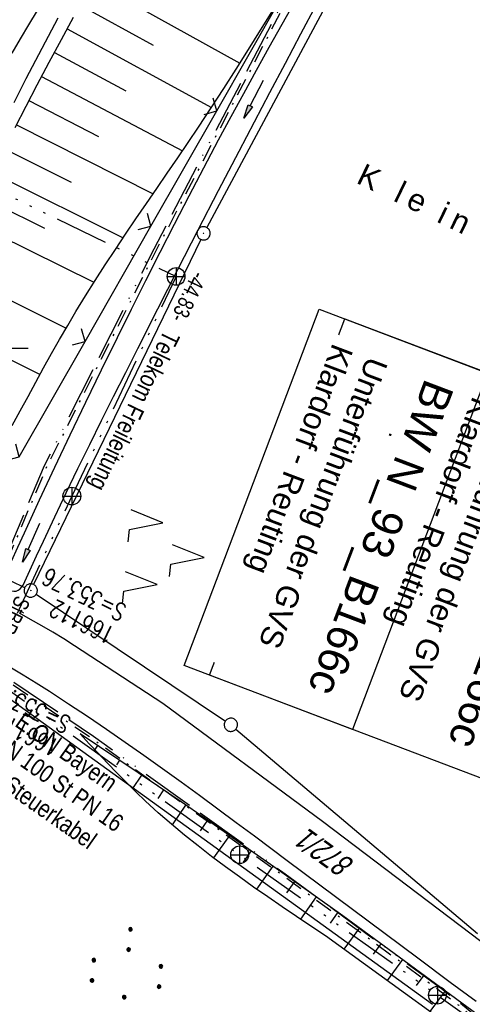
# Model space of a CAD drawing. Extents: x 508892 to 509489, y 458506 to 459473.
# Tile 55 of 62: x 509304 to 509355, y 459226 to 459337. Entities that reach past the tile are written whole.
import ezdxf
from ezdxf.enums import TextEntityAlignment as Align

# ---------------------------------------------------------------- set-up
doc = ezdxf.new("R2010")
doc.units = 0
doc.header["$LTSCALE"] = 10
doc.header["$MEASUREMENT"] = 0
for name, pattern in [('ACAD_ISO13W100', [36, 12, -3, 12, -3, 0, -3, 0, -3]), ('ACAD_ISO14W100', [25.5, 12, -3, 0.5, -3, 0.5, -3, 0.5, -3]), ('AUSGEZOGEN', [0]), ('LT00', [0]), ('LT08', [0.42, 0.2, -0.1, 0.02, -0.1])]:
    doc.linetypes.add(name, pattern=pattern)
doc.layers.get('0').update_dxf_attribs({"linetype": 'LT00'})
for name, color, linetype in [('--EK_BW_TEXT_B', 20, 'LT00'), ('--EK_FBR', 1, 'LT00'), ('--EK_Schacht-Text', 5, 'LT00'), ('--EL_DFK_AB_L', 21, 'LT00'), ('--EL_DFK_AB_P', 7, 'LT00'), ('ABSTAND', 8, 'LT00'), ('BW_TEXT_B', 20, 'AUSGEZOGEN'), ('DFK_AB_L', 21, 'LT00'), ('DFK_AB_P', 7, 'LT00'), ('DFK_BES-NAME', 255, 'LT00'), ('DFK_FLUR_NR', 250, 'LT00'), ('DFK_GZPKT', 250, 'LT00'), ('DFK_KATASTER', 250, 'LT00'), ('DFK_NUTZUNG', 250, 'LT00'), ('DL_TEXT', 182, 'LT00'), ('GASLTG', 250, 'ACAD_ISO13W100'), ('GASLTG_TEXT', 250, 'Continuous'), ('PFEIL', 140, 'AUSGEZOGEN'), ('TELEKOM', 210, 'ACAD_ISO14W100'), ('TELEKOM_TEXT', 210, 'Continuous'), ('V111_AFBR_BAB', 250, 'LT00'), ('V111_BOESCH', 250, 'LT00'), ('V111_BOSCHUNG', 250, 'LT00'), ('V111_GRABEN', 250, 'LT00'), ('V111_LD_MARK', 250, 'LT00'), ('V111_RASTER', 250, 'LT00'), ('V111_ZAUN', 40, 'LT00')]:
    doc.layers.add(name, color=color, linetype=linetype)
doc.styles.add('Beschrift', font='ARIAL.TTF')
doc.styles.add('Haltungsbeschriftung', font='ARIAL.TTF', dxfattribs={"width": 0.75})
doc.styles.add('schachtbeschriftung', font='romans.shx', dxfattribs={"width": 0.75, "height": 2})
doc.styles.get("Standard").update_dxf_attribs({"font": 'ARIAL.TTF'})
doc.styles.add('Versorgungsltg', font='ARIAL.TTF', dxfattribs={"width": 0.8, "height": 2})

# ---------------------------------------------------------------- blocks, each defined once
blk = doc.blocks.new('SYMB7010')
at = {"color": 0, "linetype": 'ByBlock'}
for points in [[(-0.031408, 0.499213), (-0.093728, 0.49134), (-0.15457, 0.475719), (-0.212975, 0.452595), (-0.268021, 0.422333), (-0.31884, 0.385411), (-0.36463, 0.342411), (-0.40467, 0.29401), (-0.438329, 0.240973), (-0.465074, 0.184136), (-0.484486, 0.124395), (-0.496256, 0.062692), (-0.5002, 0)], [(-0.5002, 0), (-0.496256, -0.062692), (-0.484486, -0.124395), (-0.465075, -0.184136), (-0.438329, -0.240973), (-0.404671, -0.29401), (-0.36463, -0.342411), (-0.31884, -0.385411), (-0.268021, -0.422333), (-0.212975, -0.452595), (-0.154571, -0.475719), (-0.093728, -0.49134), (-0.031408, -0.499213), (0.031408, -0.499213)], [(0.5002, 0), (0.496256, 0.062692), (0.484485, 0.124395), (0.465074, 0.184136), (0.438329, 0.240973), (0.40467, 0.29401), (0.36463, 0.342411), (0.31884, 0.385411), (0.268021, 0.422333), (0.212975, 0.452595), (0.15457, 0.475719), (0.093728, 0.49134), (0.031408, 0.499213), (-0.031408, 0.499213)], [(0.031408, -0.499213), (0.093728, -0.491341), (0.15457, -0.475719), (0.212975, -0.452595), (0.268021, -0.422333), (0.31884, -0.385411), (0.36463, -0.342411), (0.404671, -0.294011), (0.438329, -0.240974), (0.465075, -0.184136), (0.484486, -0.124395), (0.496256, -0.062692), (0.500201, 0)]]:
    blk.add_lwpolyline(points, dxfattribs=at)
blk = doc.blocks.new('SYMB0003')
at = {"color": 0, "linetype": 'ByBlock'}
for p, q in [((-0.015712, 0), (0.010166, 0.012015)), ((0, -0.021257), (-0.015712, 0)), ((0.010166, 0.012015), (0, -0.021257))]:
    blk.add_line(p, q, dxfattribs=at)
for points in [[(-0.031395, 0.499013), (-0.093691, 0.491144), (-0.154509, 0.475528), (-0.21289, 0.452414), (-0.267913, 0.422164), (-0.318712, 0.385257), (-0.364484, 0.342274), (-0.404509, 0.293893), (-0.438154, 0.240877), (-0.464888, 0.184062), (-0.484292, 0.124345), (-0.496058, 0.062667), (-0.5, 0)], [(-0.5, 0), (-0.496058, -0.062667), (-0.484292, -0.124345), (-0.464888, -0.184062), (-0.438154, -0.240877), (-0.404509, -0.293893), (-0.364485, -0.342274), (-0.318712, -0.385257), (-0.267914, -0.422164), (-0.21289, -0.452414), (-0.154509, -0.475529), (-0.093691, -0.491144), (-0.031395, -0.499014), (0.031395, -0.499014)], [(0.5, 0), (0.496057, 0.062667), (0.484292, 0.124345), (0.464888, 0.184062), (0.438153, 0.240877), (0.404509, 0.293893), (0.364484, 0.342274), (0.318712, 0.385257), (0.267913, 0.422164), (0.21289, 0.452414), (0.154509, 0.475528), (0.093691, 0.491144), (0.031395, 0.499013), (-0.031395, 0.499013)], [(0.031395, -0.499014), (0.093691, -0.491144), (0.154509, -0.475529), (0.21289, -0.452414), (0.267914, -0.422164), (0.318712, -0.385257), (0.364485, -0.342274), (0.404509, -0.293893), (0.438154, -0.240877), (0.464889, -0.184062), (0.484292, -0.124345), (0.496058, -0.062667), (0.5, 0)]]:
    blk.add_lwpolyline(points, dxfattribs=at)
blk = doc.blocks.new('SYMB7110')
at = {"color": 0, "linetype": 'ByBlock'}
for p, q in [((-0.515, 0.392919), (-0.515, 0.367081)), ((-0.51, 0.362895), (-0.51, 0.397105)), ((-0.505, 0.399164), (-0.505, 0.360836)), ((-0.5, 0.360204), (-0.5, 0.399796)), ((-0.495, 0.399164), (-0.495, 0.360836)), ((-0.49, 0.362895), (-0.49, 0.397105)), ((-0.485, 0.392919), (-0.485, 0.367081)), ((-0.48, 0.379874), (-0.48, 0.380145)), ((-0.285, 0.392919), (-0.285, 0.367081)), ((-0.28, 0.362895), (-0.28, 0.397105)), ((-0.275, 0.399164), (-0.275, 0.360836)), ((-0.27, 0.360204), (-0.27, 0.399796)), ((-0.265, 0.399164), (-0.265, 0.360836)), ((-0.26, 0.362895), (-0.26, 0.397105)), ((-0.255, 0.392919), (-0.255, 0.367081)), ((-0.25, 0.379874), (-0.25, 0.380146)), ((0.255, 0.392919), (0.255, 0.367081)), ((0.26, 0.362895), (0.26, 0.397105)), ((0.265, 0.399164), (0.265, 0.360836)), ((0.27, 0.360204), (0.27, 0.399796)), ((0.275, 0.399164), (0.275, 0.360836)), ((0.28, 0.362895), (0.28, 0.397105)), ((0.285, 0.392919), (0.285, 0.367081)), ((0.29, 0.379874), (0.29, 0.380145)), ((0.485, 0.392919), (0.485, 0.367081)), ((0.49, 0.362895), (0.49, 0.397105)), ((0.495, 0.399164), (0.495, 0.360836)), ((0.5, 0.360204), (0.5, 0.399796)), ((0.505, 0.399164), (0.505, 0.360836)), ((0.51, 0.362895), (0.51, 0.397105)), ((0.515, 0.392919), (0.515, 0.367081)), ((0.52, 0.379874), (0.52, 0.380146)), ((-0.9, 0.012919), (-0.9, -0.012919)), ((-0.895, -0.017106), (-0.895, 0.017105)), ((-0.89, 0.019164), (-0.89, -0.019164)), ((-0.885, -0.019797), (-0.885, 0.019796)), ((-0.88, 0.019164), (-0.88, -0.019164)), ((-0.875, -0.017106), (-0.875, 0.017105)), ((-0.87, 0.012919), (-0.87, -0.012919)), ((-0.865, -0.000126), (-0.865, 0.000145)), ((-0.67, 0.012919), (-0.67, -0.012919)), ((-0.665, -0.017106), (-0.665, 0.017105)), ((-0.66, 0.019164), (-0.66, -0.019164)), ((-0.655, -0.019797), (-0.655, 0.019796)), ((-0.65, 0.019164), (-0.65, -0.019164)), ((-0.645, -0.017106), (-0.645, 0.017105)), ((-0.64, 0.012919), (-0.64, -0.012919)), ((-0.635, -0.000126), (-0.635, 0.000145)), ((-0.13, 0.012919), (-0.13, -0.012919)), ((-0.125, -0.017105), (-0.125, 0.017105)), ((-0.12, 0.019164), (-0.12, -0.019164)), ((-0.115, -0.019796), (-0.115, 0.019796)), ((-0.11, 0.019164), (-0.11, -0.019164)), ((-0.105, -0.017105), (-0.105, 0.017105)), ((-0.1, 0.012919), (-0.1, -0.012919)), ((-0.095, -0.000126), (-0.095, 0.000146)), ((0.1, 0.012919), (0.1, -0.012919)), ((0.105, -0.017105), (0.105, 0.017105)), ((0.11, 0.019164), (0.11, -0.019164)), ((0.115, -0.019796), (0.115, 0.019796)), ((0.12, 0.019164), (0.12, -0.019164)), ((0.125, -0.017105), (0.125, 0.017105)), ((0.13, 0.012919), (0.13, -0.012919)), ((0.135, -0.000126), (0.135, 0.000146)), ((0.64, 0.012919), (0.64, -0.012919)), ((0.645, -0.017105), (0.645, 0.017105)), ((0.65, 0.019164), (0.65, -0.019164)), ((0.655, -0.019796), (0.655, 0.019796)), ((0.66, 0.019164), (0.66, -0.019164)), ((0.665, -0.017105), (0.665, 0.017105)), ((0.67, 0.012919), (0.67, -0.012919)), ((0.675, -0.000126), (0.675, 0.000146)), ((0.87, 0.012919), (0.87, -0.012919)), ((0.875, -0.017105), (0.875, 0.017105)), ((0.88, 0.019164), (0.88, -0.019164)), ((0.885, -0.019796), (0.885, 0.019796)), ((0.89, 0.019164), (0.89, -0.019164)), ((0.895, -0.017105), (0.895, 0.017105)), ((0.9, 0.012919), (0.9, -0.012919)), ((0.905, -0.000126), (0.905, 0.000146)), ((-0.515, -0.367081), (-0.515, -0.392919)), ((-0.51, -0.397105), (-0.51, -0.362895)), ((-0.505, -0.360836), (-0.505, -0.399164)), ((-0.5, -0.399796), (-0.5, -0.360204)), ((-0.495, -0.360836), (-0.495, -0.399164)), ((-0.49, -0.397106), (-0.49, -0.362895)), ((-0.485, -0.367081), (-0.485, -0.392919)), ((-0.48, -0.380126), (-0.48, -0.379855)), ((-0.285, -0.367081), (-0.285, -0.392919)), ((-0.28, -0.397105), (-0.28, -0.362895)), ((-0.275, -0.360836), (-0.275, -0.399164)), ((-0.27, -0.399796), (-0.27, -0.360204)), ((-0.265, -0.360836), (-0.265, -0.399164)), ((-0.26, -0.397105), (-0.26, -0.362895)), ((-0.255, -0.367081), (-0.255, -0.392919)), ((-0.25, -0.380126), (-0.25, -0.379855)), ((0.255, -0.367081), (0.255, -0.392919)), ((0.26, -0.397105), (0.26, -0.362895)), ((0.265, -0.360836), (0.265, -0.399164)), ((0.27, -0.399796), (0.27, -0.360204)), ((0.275, -0.360836), (0.275, -0.399164)), ((0.28, -0.397105), (0.28, -0.362895)), ((0.285, -0.367081), (0.285, -0.392919)), ((0.29, -0.380126), (0.29, -0.379855)), ((0.485, -0.367081), (0.485, -0.392919)), ((0.49, -0.397105), (0.49, -0.362895)), ((0.495, -0.360836), (0.495, -0.399164)), ((0.5, -0.399796), (0.5, -0.360204)), ((0.505, -0.360836), (0.505, -0.399164)), ((0.51, -0.397105), (0.51, -0.362895)), ((0.515, -0.367081), (0.515, -0.392919)), ((0.52, -0.380126), (0.52, -0.379855))]:
    blk.add_line(p, q, dxfattribs=at)
for points in [[(-0.48, 0.38), (-0.481981, 0.388678), (-0.48753, 0.395637), (-0.49555, 0.399499), (-0.50445, 0.399499), (-0.51247, 0.395637), (-0.518019, 0.388678), (-0.52, 0.38), (-0.518019, 0.371322), (-0.51247, 0.364363), (-0.50445, 0.360501), (-0.49555, 0.360501), (-0.48753, 0.364363), (-0.481981, 0.371322), (-0.48, 0.38)], [(-0.25, 0.38), (-0.251981, 0.388678), (-0.25753, 0.395637), (-0.26555, 0.399499), (-0.27445, 0.399499), (-0.28247, 0.395637), (-0.288019, 0.388678), (-0.29, 0.38), (-0.288019, 0.371322), (-0.28247, 0.364363), (-0.27445, 0.360501), (-0.26555, 0.360501), (-0.25753, 0.364363), (-0.251981, 0.371322), (-0.25, 0.38)], [(0.29, 0.38), (0.288019, 0.388678), (0.28247, 0.395637), (0.27445, 0.399499), (0.26555, 0.399499), (0.25753, 0.395637), (0.251981, 0.388678), (0.25, 0.38), (0.251981, 0.371322), (0.25753, 0.364363), (0.26555, 0.360501), (0.27445, 0.360501), (0.28247, 0.364363), (0.288019, 0.371322), (0.29, 0.38)], [(0.52, 0.38), (0.518019, 0.388678), (0.51247, 0.395637), (0.50445, 0.399499), (0.495549, 0.399499), (0.48753, 0.395637), (0.481981, 0.388678), (0.48, 0.38), (0.481981, 0.371322), (0.48753, 0.364363), (0.495549, 0.360501), (0.50445, 0.360501), (0.51247, 0.364363), (0.518019, 0.371322), (0.52, 0.38)], [(-0.865, 0), (-0.866981, 0.008678), (-0.87253, 0.015637), (-0.88055, 0.019498), (-0.88945, 0.019498), (-0.89747, 0.015637), (-0.903019, 0.008678), (-0.905, 0)], [(-0.905, 0), (-0.903019, -0.008678), (-0.89747, -0.015637), (-0.88945, -0.019499), (-0.88055, -0.019499), (-0.87253, -0.015637), (-0.866981, -0.008678), (-0.865, 0)], [(-0.635, 0), (-0.636981, 0.008678), (-0.64253, 0.015637), (-0.65055, 0.019498), (-0.65945, 0.019498), (-0.66747, 0.015637), (-0.673019, 0.008678), (-0.675, 0)], [(-0.675, 0), (-0.673019, -0.008678), (-0.66747, -0.015637), (-0.65945, -0.019499), (-0.65055, -0.019499), (-0.64253, -0.015637), (-0.636981, -0.008678), (-0.635, 0)], [(-0.095, 0), (-0.096981, 0.008678), (-0.10253, 0.015637), (-0.11055, 0.019499), (-0.11945, 0.019499), (-0.12747, 0.015637), (-0.133019, 0.008678), (-0.135, 0)], [(-0.135, 0), (-0.133019, -0.008678), (-0.12747, -0.015637), (-0.11945, -0.019499), (-0.11055, -0.019499), (-0.10253, -0.015637), (-0.096981, -0.008678), (-0.095, 0)], [(0.135, 0), (0.133019, 0.008678), (0.12747, 0.015637), (0.11945, 0.019499), (0.11055, 0.019499), (0.10253, 0.015637), (0.096981, 0.008678), (0.095, 0)], [(0.095, 0), (0.096981, -0.008678), (0.10253, -0.015637), (0.11055, -0.019499), (0.11945, -0.019499), (0.12747, -0.015637), (0.133019, -0.008678), (0.135, 0)], [(0.675, 0), (0.673019, 0.008678), (0.66747, 0.015637), (0.65945, 0.019499), (0.65055, 0.019499), (0.64253, 0.015637), (0.636981, 0.008678), (0.635, 0)], [(0.635, 0), (0.636981, -0.008678), (0.64253, -0.015637), (0.65055, -0.019499), (0.65945, -0.019499), (0.66747, -0.015637), (0.673019, -0.008678), (0.675, 0)], [(0.905, 0), (0.903019, 0.008678), (0.89747, 0.015637), (0.88945, 0.019499), (0.88055, 0.019499), (0.87253, 0.015637), (0.866981, 0.008678), (0.865, 0)], [(0.865, 0), (0.866981, -0.008678), (0.87253, -0.015637), (0.88055, -0.019499), (0.88945, -0.019499), (0.89747, -0.015637), (0.903019, -0.008678), (0.905, 0)], [(-0.48, -0.38), (-0.481981, -0.371322), (-0.48753, -0.364363), (-0.49555, -0.360501), (-0.50445, -0.360501), (-0.51247, -0.364363), (-0.518019, -0.371322), (-0.52, -0.38), (-0.518019, -0.388678), (-0.51247, -0.395637), (-0.50445, -0.399499), (-0.49555, -0.399499), (-0.48753, -0.395637), (-0.481981, -0.388678), (-0.48, -0.38)], [(-0.25, -0.38), (-0.251981, -0.371322), (-0.25753, -0.364363), (-0.26555, -0.360501), (-0.27445, -0.360501), (-0.28247, -0.364363), (-0.288019, -0.371322), (-0.29, -0.38), (-0.288019, -0.388678), (-0.28247, -0.395637), (-0.27445, -0.399499), (-0.26555, -0.399499), (-0.25753, -0.395637), (-0.251981, -0.388678), (-0.25, -0.38)], [(0.29, -0.38), (0.288019, -0.371322), (0.28247, -0.364363), (0.27445, -0.360501), (0.26555, -0.360501), (0.25753, -0.364363), (0.251981, -0.371322), (0.25, -0.38), (0.251981, -0.388678), (0.25753, -0.395637), (0.26555, -0.399499), (0.27445, -0.399499), (0.28247, -0.395637), (0.288019, -0.388678), (0.29, -0.38)], [(0.52, -0.38), (0.518019, -0.371322), (0.51247, -0.364363), (0.50445, -0.360501), (0.495549, -0.360501), (0.48753, -0.364363), (0.481981, -0.371322), (0.48, -0.38), (0.481981, -0.388678), (0.48753, -0.395637), (0.495549, -0.399499), (0.50445, -0.399499), (0.51247, -0.395637), (0.518019, -0.388678), (0.52, -0.38)]]:
    blk.add_lwpolyline(points, dxfattribs=at)
blk = doc.blocks.new('SYMB7221')
at = {"color": 0, "linetype": 'ByBlock'}
for p, q in [((0, 0.435), (-0.11, 0.065)), ((0.11, 0.065), (0, 0.435)), ((0.25, 0.065), (0.11, 0.065)), ((-0.35, -0.065), (-0.46, -0.435)), ((0.35, -0.065), (0.24, -0.435))]:
    blk.add_line(p, q, dxfattribs=at)
for points in [[(-0.1, -0.435), (-0.24, -0.435), (-0.35, -0.065)], [(0.6, -0.435), (0.46, -0.435), (0.35, -0.065)]]:
    blk.add_lwpolyline(points, dxfattribs=at)
blk = doc.blocks.new('Pfreil3')
at = {"layer": 'PFEIL'}
blk.add_hatch(color=256, dxfattribs=at).paths.add_polyline_path([(-1.55, 0.27), (-1.55, -0.27), (0, 0)])
for p, q in [((-1.55, 0), (-4.83, 0)), ((-1.55, -0.27), (-1.55, 0.27)), ((-1.55, 0.27), (0, 0)), ((0, 0), (-1.55, -0.27))]:
    blk.add_line(p, q, dxfattribs=at)
blk = doc.blocks.new('SYMB0024')
at = {"color": 0, "linetype": 'ByBlock'}
for p, q in [((-0.5, 0.5), (0, 0)), ((0, 0), (0.5, 0.5))]:
    blk.add_line(p, q, dxfattribs=at)

msp = doc.modelspace()

# ---------------------------------------------------------------- linework, layer by layer
at = {"layer": '--EK_FBR'}
for points in [[(509303.41, 459327.79), (509304.79, 459330.49), (509306.57, 459333.93), (509308.38, 459337.36)], [(509357.32, 459232.05), (509338.23, 459246.52), (509320.19, 459259.87), (509310.23, 459266.4), (509309.01, 459267.18), (509307.78, 459267.93), (509306.53, 459268.66), (509305.27, 459269.37), (509304.01, 459270.07)], [(509302.92, 459264.02), (509304.42, 459263.12), (509305.91, 459262.19), (509307.4, 459261.26), (509309.56, 459259.85), (509311.71, 459258.43), (509313.84, 459256.98), (509315.96, 459255.51), (509318.07, 459254.03), (509320.16, 459252.53), (509322.25, 459251.02), (509324.33, 459249.5), (509326.41, 459247.97), (509328.48, 459246.44), (509330.55, 459244.9), (509334.23, 459242.15), (509337.92, 459239.4), (509341.6, 459236.65), (509345.28, 459233.89), (509348.96, 459231.14), (509352.64, 459228.39), (509355.55, 459226.22)]]:
    msp.add_lwpolyline(points, dxfattribs=at)
at = {"layer": '--EL_DFK_AB_L'}
for p, q in [((509355.04, 459369.48), (509325.15, 459313.66)), ((509304.61, 459272.96), (509218.87, 459314.05)), ((509324.47, 459312.32), (509305.62, 459273.31))]:
    msp.add_line(p, q, dxfattribs=at)
at = {"layer": 'DFK_AB_L'}
for p, q in [((509355.04, 459369.48), (509325.15, 459313.66)), ((509304.61, 459272.96), (509218.87, 459314.05)), ((509324.47, 459312.32), (509305.62, 459273.31))]:
    msp.add_line(p, q, dxfattribs=at)
at = {"layer": 'DFK_KATASTER'}
for p, q in [((509355.04, 459369.48), (509325.15, 459313.66)), ((509305.91, 459272.22), (509327.26, 459257.89)), ((509350.65, 459225.85), (509300.95, 459261.79)), ((509328.45, 459256.98), (509355.72, 459233.89))]:
    msp.add_line(p, q, dxfattribs=at)
at = {"layer": 'GASLTG', "ltscale": 0.05, "flags": 128}
for points in [[(509437.09, 459390.46), (509428.45, 459387.85), (509407.17, 459382.36), (509385.48, 459378.15), (509377.07, 459376.74), (509356.92, 459372.99), (509353.25, 459372.22), (509352.3, 459371.75), (509351.45, 459371.07), (509350.6, 459369.66), (509337.3, 459345.94), (509319.18, 459311.23), (509306.81, 459286.73), (509301.13, 459273.23), (509300.22, 459271.07), (509293.85, 459273.89), (509280.49, 459280.54), (509249.96, 459295.19), (509245.34, 459297.51), (509243.4, 459298.51), (509241.45, 459300.04), (509239.27, 459302.2), (509237.97, 459303.34), (509229.17, 459307.88), (509218.55, 459313.07), (509214.58, 459315.1), (509212.75, 459316.23), (509210.39, 459317.36), (509208.73, 459317.55), (509208.22, 459317.08), (509207.46, 459316.09), (509204.68, 459308.64), (509193.64, 459308.37), (509186.17, 459304.47), (509186.81, 459303.04), (509187.59, 459288.69)], [(509204.68, 459308.64), (509215.29, 459304.02), (509223.88, 459300.42), (509239.69, 459293.63), (509252.78, 459287.53), (509284.47, 459272.47), (509295.38, 459267.74), (509312.38, 459256.17), (509334, 459240.64), (509351.8, 459227.54), (509353.78, 459226.01), (509361.07, 459220.06), (509365, 459217.29), (509368.29, 459214.22), (509370.88, 459211.85), (509372.5, 459210.59), (509373.74, 459209.74), (509374.08, 459209.73), (509374.61, 459210.14), (509376.55, 459212.41), (509378.21, 459214.89), (509379.66, 459216.04), (509384.22, 459212.6), (509391.9, 459206.58), (509407.3, 459195.62), (509419.15, 459187.52), (509419.22, 459187.47)]]:
    msp.add_lwpolyline(points, dxfattribs=at)
at = {"layer": 'GASLTG', "color": 80, "linetype": 'LT08', "flags": 128}
for points in [[(509437.55, 459390.29), (509428.53, 459387.57), (509407.23, 459382.07), (509385.53, 459377.85), (509377.12, 459376.45), (509356.97, 459372.69), (509353.34, 459371.94), (509352.47, 459371.5), (509351.68, 459370.87), (509350.86, 459369.51), (509337.56, 459345.79), (509319.45, 459311.09), (509307.08, 459286.61), (509301.4, 459273.12), (509300.38, 459270.67), (509293.73, 459273.62), (509280.36, 459280.27), (509249.83, 459294.92), (509245.21, 459297.24), (509243.23, 459298.26), (509241.25, 459299.82), (509239.06, 459301.98), (509237.8, 459303.1), (509229.04, 459307.61), (509218.41, 459312.81), (509214.44, 459314.84), (509212.6, 459315.97), (509210.3, 459317.07), (509208.83, 459317.24), (509208.44, 459316.88), (509207.73, 459315.95), (509204.89, 459308.35), (509193.72, 459308.07), (509186.56, 459304.34), (509187.11, 459303.11), (509187.87, 459288.99), (509189.06, 459288.99)], [(509204.62, 459308.34), (509215.18, 459303.75), (509223.77, 459300.14), (509239.57, 459293.36), (509252.65, 459287.26), (509284.34, 459272.2), (509295.24, 459267.47), (509312.21, 459255.93), (509333.83, 459240.4), (509351.62, 459227.3), (509353.6, 459225.77), (509360.89, 459219.83), (509364.81, 459217.06), (509368.09, 459214), (509370.69, 459211.62), (509372.32, 459210.35), (509373.64, 459209.45), (509374.18, 459209.42), (509374.82, 459209.92), (509376.79, 459212.23), (509378.43, 459214.69), (509379.66, 459215.66), (509384.04, 459212.36), (509391.72, 459206.34), (509407.13, 459195.37), (509418.98, 459187.27), (509419.11, 459187.19)]]:
    msp.add_lwpolyline(points, dxfattribs=at)
at = {"layer": 'TELEKOM', "ltscale": 0.05, "flags": 128}
msp.add_lwpolyline([(509248.75, 459368.27), (509251.72, 459342.05), (509321.7, 459308.13), (509309.93, 459283.32), (509300.5, 459263.06), (509328.87, 459242.78), (509351.18, 459226.91), (509380.92, 459205.78), (509415.57, 459181.23), (509416.59, 459180.54)], dxfattribs=at)
at = {"layer": 'TELEKOM_TEXT'}
for p, q in [((509321.7, 459309.13), (509321.7, 459307.13)), ((509320.7, 459308.13), (509322.7, 459308.13)), ((509309.93, 459284.32), (509309.93, 459282.32)), ((509308.93, 459283.32), (509310.93, 459283.32)), ((509328.87, 459243.78), (509328.87, 459241.78)), ((509327.87, 459242.78), (509329.87, 459242.78)), ((509351.18, 459227.91), (509351.18, 459225.91)), ((509350.18, 459226.91), (509352.18, 459226.91))]:
    msp.add_line(p, q, dxfattribs=at)
for centre in [(509321.7, 459308.13), (509309.93, 459283.32), (509328.87, 459242.78), (509351.18, 459226.91)]:
    msp.add_circle(centre, 1, dxfattribs=at)
at = {"layer": 'V111_AFBR_BAB'}
for points in [[(509303.41, 459327.79), (509304.79, 459330.49), (509306.57, 459333.93), (509308.38, 459337.36)], [(509357.32, 459232.05), (509338.23, 459246.52), (509320.19, 459259.87), (509310.23, 459266.4), (509309.01, 459267.18), (509307.78, 459267.93), (509306.53, 459268.66), (509305.27, 459269.37), (509304.01, 459270.07)], [(509302.92, 459264.02), (509304.42, 459263.12), (509305.91, 459262.19), (509307.4, 459261.26), (509309.56, 459259.85), (509311.71, 459258.43), (509313.84, 459256.98), (509315.96, 459255.51), (509318.07, 459254.03), (509320.16, 459252.53), (509322.25, 459251.02), (509324.33, 459249.5), (509326.41, 459247.97), (509328.48, 459246.44), (509330.55, 459244.9), (509334.23, 459242.15), (509337.92, 459239.4), (509341.6, 459236.65), (509345.28, 459233.89), (509348.96, 459231.14), (509352.64, 459228.39), (509355.55, 459226.22)]]:
    msp.add_lwpolyline(points, dxfattribs=at)
at = {"layer": 'V111_BOESCH'}
for points in [[(509303.21, 459291.28), (509304.1, 459292.93), (509304.99, 459294.57), (509305.87, 459296.2), (509306.75, 459297.81), (509307.64, 459299.42), (509308.54, 459301.01), (509309.46, 459302.6), (509310.39, 459304.17), (509311.47, 459305.94), (509312.57, 459307.69), (509313.69, 459309.44), (509314.84, 459311.17), (509315.99, 459312.91), (509317.16, 459314.63), (509318.34, 459316.36), (509319.52, 459318.08), (509320.7, 459319.81), (509321.88, 459321.53), (509323.05, 459323.26), (509324.22, 459325), (509325.65, 459327.18), (509327.07, 459329.37), (509328.47, 459331.57), (509329.86, 459333.77), (509331.23, 459335.98), (509332.6, 459338.2)], [(509303.53, 459324.95), (509304.77, 459327.38), (509306.02, 459329.79), (509307.38, 459332.35), (509308.75, 459334.9), (509310.13, 459337.45)], [(509359.2, 459218.64), (509338.54, 459233.63), (509336.91, 459234.72), (509335.28, 459235.81), (509333.66, 459236.91), (509332.04, 459238.02), (509330.44, 459239.13), (509328.85, 459240.27), (509327.27, 459241.42), (509325.71, 459242.59), (509324.17, 459243.78), (509322.65, 459245), (509321.16, 459246.25), (509319.69, 459247.52), (509318.26, 459248.84), (509317.16, 459249.88), (509316.09, 459250.94), (509315.02, 459252.02), (509313.97, 459253.12), (509312.93, 459254.22), (509311.89, 459255.32), (509310.86, 459256.44)], [(509360.88, 459220.94), (509340.53, 459235.87), (509337.93, 459237.73), (509335.32, 459239.58), (509332.72, 459241.43), (509330.11, 459243.27), (509327.5, 459245.11), (509324.88, 459246.94), (509322.25, 459248.75), (509319.61, 459250.56), (509317.43, 459252.04), (509315.24, 459253.51), (509313.05, 459254.97), (509310.86, 459256.44)]]:
    msp.add_lwpolyline(points, dxfattribs=at)
at = {"layer": 'V111_BOSCHUNG'}
for p, q in [((509312.33, 459341.43), (509328.9, 459332.25)), ((509310.87, 459338.78), (509319.09, 459334.26)), ((509309.41, 459336.12), (509325.69, 459327.24)), ((509307.96, 459333.43), (509316.01, 459329.1)), ((509306.51, 459330.73), (509322.42, 459322.33)), ((509305.09, 459328.01), (509312.93, 459323.95)), ((509303.69, 459325.28), (509319.09, 459317.45)), ((509302.32, 459322.57), (509309.86, 459318.78)), ((509300.97, 459319.86), (509315.72, 459312.5)), ((509299.63, 459317.16), (509306.84, 459313.58)), ((509298.29, 459314.46), (509312.43, 459307.47)), ((509295.64, 459309.11), (509309.28, 459302.3)), ((509292.95, 459303.76), (509306.34, 459297.05)), ((509312.82, 459255.13), (509312.51, 459254.66)), ((509315.32, 459253.46), (509314.97, 459252.95)), ((509317.81, 459251.78), (509316.77, 459250.26)), ((509320.29, 459250.1), (509319.63, 459249.13)), ((509322.77, 459248.4), (509321.24, 459246.18)), ((509325.24, 459246.68), (509324.4, 459245.47)), ((509327.71, 459244.96), (509325.92, 459242.43)), ((509330.16, 459243.24), (509329.25, 459241.94)), ((509332.61, 459241.5), (509330.78, 459238.9)), ((509335.06, 459239.77), (509334.15, 459238.48)), ((509337.5, 459238.03), (509335.73, 459235.51)), ((509339.95, 459236.28), (509339.08, 459235.06)), ((509342.38, 459234.51), (509340.64, 459232.1)), ((509344.81, 459232.73), (509343.94, 459231.54)), ((509347.23, 459230.96), (509345.5, 459228.58)), ((509349.65, 459229.18), (509348.78, 459228)), ((509352.06, 459227.41), (509350.35, 459225.06))]:
    msp.add_line(p, q, dxfattribs=at)
at = {"layer": 'V111_GRABEN'}
for points in [[(509335.08, 459339.19), (509333.63, 459336.59), (509332.18, 459333.99), (509330.73, 459331.39), (509329.3, 459328.78), (509327.87, 459326.17), (509326.46, 459323.54), (509324.78, 459320.38), (509323.12, 459317.2), (509321.47, 459314.02), (509319.85, 459310.82), (509318.23, 459307.62), (509316.63, 459304.41), (509315.04, 459301.2), (509313.25, 459297.54), (509311.47, 459293.88), (509309.71, 459290.21), (509307.97, 459286.53), (509306.24, 459282.84), (509304.54, 459279.14), (509303.81, 459277.52), (509303.08, 459275.91), (509302.35, 459274.29)], [(509304.45, 459273.26), (509305.2, 459274.91), (509305.96, 459276.56), (509306.72, 459278.21), (509308, 459280.96), (509309.3, 459283.69), (509310.62, 459286.42), (509311.95, 459289.14), (509313.29, 459291.86), (509314.65, 459294.57), (509316.01, 459297.28), (509317.37, 459299.99), (509319.64, 459304.46), (509321.91, 459308.93), (509324.2, 459313.39), (509326.5, 459317.84), (509328.82, 459322.29), (509330.55, 459325.61), (509332.29, 459328.92), (509334.04, 459332.24), (509335.79, 459335.55), (509337.53, 459338.86)], [(509302.35, 459274.29), (509302.34, 459274), (509302.35, 459273.71), (509302.4, 459273.43), (509302.5, 459273.17), (509302.65, 459272.93), (509302.85, 459272.74), (509303.11, 459272.61), (509303.39, 459272.55), (509303.66, 459272.57), (509303.89, 459272.67), (509304.09, 459272.83), (509304.27, 459273.04), (509304.45, 459273.26)]]:
    msp.add_lwpolyline(points, dxfattribs=at)
at = {"layer": 'V111_LD_MARK'}
msp.add_lwpolyline([(509303.19, 459333.36), (509304.12, 459334.97), (509305.07, 459336.58), (509306.04, 459338.17)], dxfattribs=at)
at = {"layer": 'V111_RASTER'}
msp.add_line((509305, 459300), (509295, 459300), dxfattribs=at)
at = {"layer": 'V111_ZAUN'}
for p, q in [((509326.29, 459326.84), (509333.72, 459339.87)), ((509318.85, 459313.81), (509326.29, 459326.84)), ((509311.42, 459300.78), (509318.85, 459313.81)), ((509303.99, 459287.76), (509311.42, 459300.78))]:
    msp.add_line(p, q, dxfattribs=at)

# ---------------------------------------------------------------- block references
at = {"layer": '--EL_DFK_AB_P', "xscale": 1.500000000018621, "yscale": 1.5, "zscale": 1.5, "rotation": 264.7377099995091}
for p in [(509324.8, 459313), (509305.29, 459272.64)]:
    msp.add_blockref('SYMB0003', p, dxfattribs=at)
at = {"layer": 'DFK_AB_P', "xscale": 1.500000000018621, "yscale": 1.5, "zscale": 1.5, "rotation": 264.7377099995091}
for p in [(509324.8, 459313), (509305.29, 459272.64)]:
    msp.add_blockref('SYMB0003', p, dxfattribs=at)
at = {"layer": 'DFK_GZPKT', "xscale": 1.500000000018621, "yscale": 1.5, "zscale": 1.5, "rotation": 264.7377099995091}
msp.add_blockref('SYMB7010', (509327.88, 459257.47), dxfattribs=at)
at = {"layer": 'DFK_NUTZUNG', "yscale": 10, "zscale": 10}
for name, p, xscale, rotation in [('SYMB7221', (509320.54, 459276.76), 10.00000000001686, 264.7377100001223), ('SYMB7110', (509315.74, 459225.54), 9.999999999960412, 264.7377000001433)]:
    msp.add_blockref(name, p, dxfattribs=dict(at, xscale=xscale, rotation=rotation))
at = {"layer": 'PFEIL'}
for p, rotation in [((509329.35, 459326.03), 242.6496025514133), ((509304.35, 459275.86), 245.7934143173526)]:
    msp.add_blockref('Pfreil3', p, dxfattribs=dict(at, rotation=rotation))
at = {"layer": 'V111_ZAUN', "xscale": 2.099999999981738, "yscale": 2.099999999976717, "zscale": 2.1, "rotation": 60.29819000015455}
for p in [(509326.29, 459326.84), (509318.85, 459313.81), (509311.42, 459300.78), (509303.99, 459287.76)]:
    msp.add_blockref('SYMB0024', p, dxfattribs=at)

# ---------------------------------------------------------------- texts
at = {"layer": '--EK_Schacht-Text', "style": 'schachtbeschriftung', "width": 0.75}
for s, p in [('S=353.76', (509316.25, 459270.89)), ('166112', (509314.98, 459268.3)), ('S=353.75', (509309.98, 459258.2)), ('166113', (509308.72, 459255.61))]:
    msp.add_text(s, height=2, rotation=-206.011, dxfattribs=at).set_placement(p)
at = {"layer": 'ABSTAND', "width": 0.75}
msp.add_text(' -44.83-', height=1.8, rotation=-115.7999, dxfattribs=at).set_placement((509323.86, 459309.34))
at = {"layer": 'DFK_BES-NAME', "insert": (509341.89, 459318.71), "char_height": 2.5, "attachment_point": 7, "rotation": 334.2379}
msp.add_mtext('{\\T2;Kleiner  Bauernfeind}', dxfattribs=at)
at = {"layer": 'DFK_FLUR_NR', "oblique": 13.754, "width": 0.75}
msp.add_text('872/1', height=2.5, rotation=144.134, dxfattribs=at).set_placement((509341.97, 459241.96))
at = {"layer": 'DL_TEXT', "style": 'Haltungsbeschriftung', "width": 0.75}
msp.add_text('StBR 600', height=1.8, rotation=-116.011, dxfattribs=at).set_placement((509303.67, 459272.19))
at = {"layer": 'GASLTG_TEXT', "insert": (509307.42, 459251.67), "char_height": 2, "attachment_point": 5, "rotation": 324.8825, "style": 'Versorgungsltg'}
msp.add_mtext('E.ON Bayern\\PG DN 100 St PN 16\\PGas-Steuerkabel', dxfattribs=at)
at = {"layer": 'TELEKOM_TEXT', "style": 'Versorgungsltg', "width": 0.8}
msp.add_text('Telekom Freileitung', height=2, rotation=244.2243, dxfattribs=at).set_placement((509316.11, 459293.35), align=Align.CENTER)

# ---------------------------------------------------------------- next in the draw order: texts
at = {"layer": 'BW_TEXT_B', "insert": (509374.38, 459287.42), "char_height": 2, "width": 37.5546, "attachment_point": 1, "rotation": 249.2379, "style": 'Beschrift', "bg_fill": 3, "box_fill_scale": 1.5, "bg_fill_color": 256, "bg_fill_transparency": 0}
msp.add_mtext('\\pt20;{\\Funir_o|c0;\\H1.75x;6738757\\fArial|b0|i0|c238|p34;\\H0.5714x;\\P\\ptz;\\H1.75x;BW N_93_B1\\fArial|b0|i0|c0|p34;66c\\fArial|b0|i0|c238|p34;\\W0.8;\\P\\H0.3714x;\\W1;\\P\\fArial|b0|i0|c0|p34;\\H1.924x;Unterführung der GVS Klardorf - Reuting\\fArial|b0|i0|c238|p34;\\P\\H0.1999x;\\P\\pt8,20;\\H3.602x;K\\fArial|b0|i0|c0|p34;m^I^I\\fArial|b0|i0|c238|p34;1\\fArial|b0|i0|c0|p34;66.715\\fArial|b0|i0|c238|p34;\\PBw.Wi\\fArial|b0|i0|c0|p34;.^I^I100.00\\fArial|b0|i0|c238|p34; gon\\PL.W.^I\\fArial|b0|i0|c0|p34;                 11.25 \\fArial|b0|i0|c238|p34;m\\P\\fArial|b0|i0|c0|p34;L.H.^I                ^I5.13 m}', dxfattribs=at)

# ---------------------------------------------------------------- next in the draw order: linework, layer by layer
at = {"layer": 'BW_TEXT_B'}
msp.add_lwpolyline([(509378.13, 459289.16), (509362.86, 459248.89), (509325.47, 459263.06), (509340.74, 459303.33)], close=True, dxfattribs=at)

# ---------------------------------------------------------------- next in the draw order: texts
at = {"layer": '--EK_BW_TEXT_B', "insert": (509353.11, 459295.49), "char_height": 2, "width": 37.5546, "attachment_point": 1, "rotation": 249.2379, "style": 'Beschrift', "bg_fill": 3, "box_fill_scale": 1.5, "bg_fill_color": 256, "bg_fill_transparency": 0}
msp.add_mtext('{\\fArial|b0|i0|c238|p34;\\H1.7499x;BW N_93_B1\\fArial|b0|i0|c0|p34;66c\\fArial|b0|i0|c238|p34;\\W0.8;\\P\\H0.3714x;\\W1;\\P\\fArial|b0|i0|c0|p34;\\H1.924x;Unterführung der GVS Klardorf - Reuting}', dxfattribs=at)

# ---------------------------------------------------------------- next in the draw order: linework, layer by layer
at = {"layer": '--EK_BW_TEXT_B'}
msp.add_lwpolyline([(509356.85, 459297.22), (509341.59, 459256.95), (509322.59, 459264.16), (509337.85, 459304.43)], close=True, dxfattribs=at)

doc.saveas('drawing.dxf')
